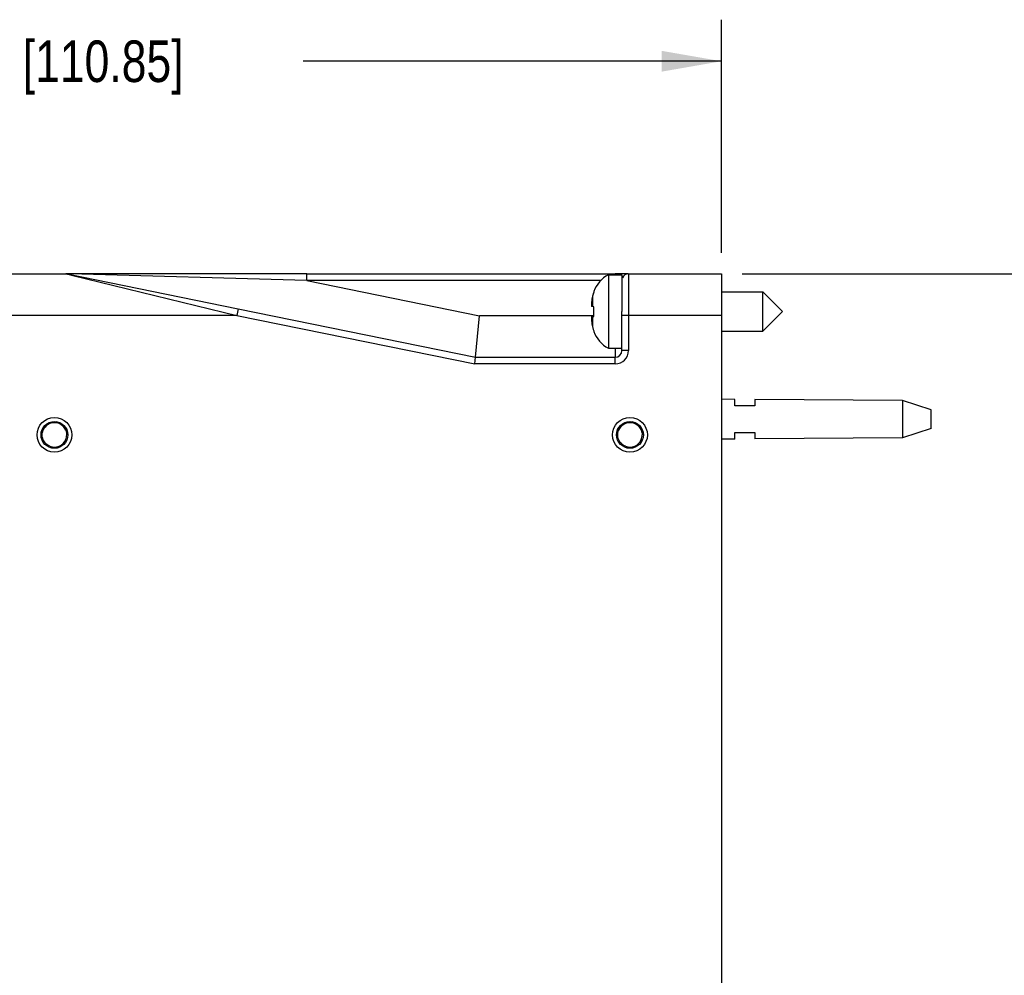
# Model space of a CAD drawing. Header units: inches. Extents: x 0 to 22, y 0 to 17.
# Tile 24 of 42: x 9.6 to 12.5, y 8.2 to 11.1. Entities that reach past the tile are written whole.
import ezdxf

# ---------------------------------------------------------------- set-up
doc = ezdxf.new("R2010")
doc.units = ezdxf.units.IN
doc.header["$LTSCALE"] = 1.21
doc.header["$MEASUREMENT"] = 0
doc.layers.get('0').update_dxf_attribs({"linetype": 'CONTINUOUS'})
doc.layers.add('DIMENSIONS', color=7, linetype='CONTINUOUS')
doc.styles.get("Standard").update_dxf_attribs({"font": 'txt', "width": 0.8})
doc.dimstyles.new('DIMSTYLE_4', dxfattribs={"dimtxt": 0.125, "dimasz": 0.18, "dimexe": 0.18, "dimexo": 0.0625, "dimgap": 0.09, "dimtad": 0, "dimtih": 1, "dimtoh": 1, "dimdec": 3, "dimzin": 4, "dimdsep": 46, "dimtxsty": 'STANDARD', "dimblk": '_FILLED', "dimblk1": '_FILLED', "dimblk2": '_FILLED', "dimcen": 0.09, "dimadec": 0, "dimazin": 0, "dimtp": 0.01, "dimtm": 0.01, "dimtfac": 1, "dimtdec": 3, "dimtofl": 0, "dimtmove": 0, "dimatfit": 3, "dimldrblk": '_FILLED', "dimfxl": 1, "dimtolj": 1, "dimtzin": 4, "dimarcsym": 0})

# ---------------------------------------------------------------- blocks, each defined once
blk = doc.blocks.new('_FILLED')
at = {"color": 0, "linetype": 'BYBLOCK'}
blk.add_solid([(0, 0), (-1, 0.174), (-1, -0.174)], dxfattribs=at)
blk = doc.blocks.new('*D21')
at = {"layer": 'DIMENSIONS', "color": 2, "linetype": 'CONTINUOUS'}
for p, q in [((7.2978, 9.6984), (7.2978, 11.0901)), ((11.6618, 10.3886), (11.6618, 11.0901)), ((7.2978, 10.9651), (8.5548, 10.9651)), ((11.6618, 10.9651), (10.4048, 10.9651))]:
    blk.add_line(p, q, dxfattribs=at)
at = {"layer": 'DIMENSIONS', "color": 2, "linetype": 'CONTINUOUS', "xscale": 0.18, "yscale": 0.18, "zscale": 0.18, "rotation": 180}
blk.add_blockref('_FILLED', (7.2978, 10.9651), dxfattribs=at)
at = {"layer": 'DIMENSIONS', "color": 2, "linetype": 'CONTINUOUS', "xscale": 0.18, "yscale": 0.18, "zscale": 0.18}
blk.add_blockref('_FILLED', (11.6618, 10.9651), dxfattribs=at)
at = {"layer": 'DIMENSIONS', "color": 2, "linetype": 'CONTINUOUS', "insert": (9.4798, 11.0276), "char_height": 0.125, "width": 1.725, "attachment_point": 2, "line_spacing_factor": 0.9}
blk.add_mtext('5X 4.364{\\Ftxt.shx;\\W1.000000;\\H0.125000; }[110.85]', dxfattribs=at)
blk = doc.blocks.new('*D23')
at = {"layer": 'DIMENSIONS', "color": 2, "linetype": 'CONTINUOUS'}
for p, q in [((11.7243, 10.3261), (13.0974, 10.3261)), ((12.9724, 10.3261), (12.9724, 7.9267)), ((12.9724, 5.2772), (12.9724, 7.6767)), ((11.7243, 5.2772), (13.0974, 5.2772))]:
    blk.add_line(p, q, dxfattribs=at)
at = {"layer": 'DIMENSIONS', "color": 2, "linetype": 'CONTINUOUS', "xscale": 0.18, "yscale": 0.18, "zscale": 0.18}
for p, rotation in [((12.9724, 10.3261), 90), ((12.9724, 5.2772), 270)]:
    blk.add_blockref('_FILLED', p, dxfattribs=dict(at, rotation=rotation))
at = {"layer": 'DIMENSIONS', "color": 2, "linetype": 'CONTINUOUS', "insert": (12.9724, 7.8642), "char_height": 0.125, "width": 1.425, "attachment_point": 2, "line_spacing_factor": 0.9}
blk.add_mtext('5.049{\\Ftxt.shx;\\W1.000000;\\H0.125000; }[128.24]', dxfattribs=at)

msp = doc.modelspace()

# ---------------------------------------------------------------- linework, layer by layer
at = {"color": 9, "linetype": 'CONTINUOUS'}
for p, q in [((7.6734, 10.3261), (9.691, 10.3261)), ((9.691, 10.3261), (9.7008, 10.3237)), ((9.7034, 10.3255), (9.695, 10.3257)), ((9.7008, 10.3237), (9.7118, 10.321)), ((10.4155, 10.3061), (9.7034, 10.3255)), ((9.7118, 10.321), (10.205, 10.2011)), ((10.4155, 10.3061), (10.4155, 10.3261)), ((11.2994, 10.3061), (10.4155, 10.3061)), ((10.4155, 10.3061), (10.9345, 10.2001)), ((11.3807, 10.3261), (11.3424, 10.3261)), ((11.3424, 10.3261), (11.3424, 10.3232)), ((11.3824, 10.3261), (11.3824, 10.0951)), ((11.3824, 10.3261), (11.6618, 10.3261)), ((11.2742, 10.2586), (11.2742, 10.2276)), ((10.209, 10.2207), (10.205, 10.2011)), ((10.209, 10.2207), (10.9219, 10.0751)), ((10.205, 10.2011), (7.6534, 10.2011)), ((10.205, 10.2011), (10.9199, 10.0551)), ((11.2777, 10.2001), (10.9345, 10.2001)), ((11.2742, 10.1977), (11.2742, 10.1667)), ((11.3624, 10.0951), (11.3624, 10.2011)), ((11.6618, 10.2011), (11.3624, 10.2011)), ((11.3424, 10.1024), (11.3424, 10.0751)), ((11.3824, 10.0951), (11.3624, 10.0951)), ((10.9219, 10.0751), (11.3424, 10.0751)), ((11.3424, 10.0551), (11.3424, 10.0751)), ((11.3424, 10.0551), (10.9199, 10.0551))]:
    msp.add_line(p, q, dxfattribs=at)
at = {"color": 6, "linetype": 'CONTINUOUS'}
for p, q in [((9.695, 10.3261), (9.691, 10.3261)), ((9.695, 10.3257), (10.209, 10.2207)), ((10.4155, 10.3261), (11.3424, 10.3261)), ((11.3807, 10.3261), (11.3824, 10.3261)), ((11.6618, 10.3261), (11.6618, 5.2796)), ((11.3624, 10.2011), (11.3624, 10.2127)), ((10.9219, 10.0751), (10.9345, 10.2001)), ((10.9199, 10.0551), (10.9219, 10.0751)), ((9.6221, 9.8568), (9.6251, 9.8624)), ((9.6251, 9.8624), (9.6355, 9.8729)), ((11.3519, 9.8568), (11.3549, 9.8624)), ((11.3549, 9.8624), (11.3653, 9.8729)), ((9.6185, 9.8468), (9.6184, 9.8475)), ((11.3483, 9.8468), (11.3482, 9.8475))]:
    msp.add_line(p, q, dxfattribs=at)
at = {"color": 7, "linetype": 'CONTINUOUS'}
for p, q in [((10.4155, 10.3261), (9.695, 10.3261)), ((11.322, 10.3229), (11.322, 10.1024)), ((11.322, 10.3229), (11.3624, 10.3229)), ((11.3624, 10.3229), (11.3624, 10.2127)), ((11.2777, 10.2727), (11.2777, 10.2709)), ((11.6618, 10.2717), (11.7856, 10.2717)), ((11.7856, 10.1536), (11.7856, 10.2717)), ((11.8447, 10.2127), (11.7856, 10.2717)), ((11.2777, 10.2272), (11.2712, 10.2279)), ((11.2777, 10.1981), (11.2777, 10.2272)), ((11.8447, 10.2127), (11.7856, 10.1536)), ((11.2712, 10.1974), (11.2777, 10.1981)), ((11.2777, 10.1544), (11.2777, 10.1526)), ((11.6618, 10.1536), (11.7856, 10.1536)), ((11.322, 10.1024), (11.3624, 10.1024)), ((11.7016, 9.9484), (11.6618, 9.9487)), ((11.7016, 9.9287), (11.7016, 9.9484)), ((11.7616, 9.9479), (11.7616, 9.9287)), ((12.2055, 9.9447), (11.7616, 9.9479)), ((12.2055, 9.9447), (12.2055, 9.8327)), ((12.2916, 9.9167), (12.2055, 9.9447)), ((11.7616, 9.9287), (11.7016, 9.9287)), ((12.2916, 9.8607), (12.2916, 9.9167)), ((12.2916, 9.8607), (12.2055, 9.8327)), ((11.7016, 9.8289), (11.6618, 9.8286)), ((11.7016, 9.8289), (11.7016, 9.8487)), ((11.7016, 9.8487), (11.7616, 9.8487)), ((11.7616, 9.8487), (11.7616, 9.8294)), ((12.2055, 9.8327), (11.7616, 9.8294))]:
    msp.add_line(p, q, dxfattribs=at)
at = {"color": 6, "linetype": 'CONTINUOUS'}
for centre, radius in [((9.6568, 9.8417), 0.0524), ((11.3866, 9.8417), 0.0524), ((9.6568, 9.8417), 0.0403), ((11.3866, 9.8417), 0.0403)]:
    msp.add_circle(centre, radius, dxfattribs=at)
for centre, radius, start, end in [((9.691, 10.3061), 0.02, 78.4542, 90), ((11.3424, 10.0951), 0.02, 269.9996, 359.9995), ((9.6602, 9.8402), 0.0415, 154.1469, 156.4455), ((9.6595, 9.8405), 0.0408, 146.0056, 154.1376), ((9.6568, 9.8416), 0.0367, 22.3868, 157.553), ((9.6588, 9.8409), 0.04, 103.5275, 116.0742), ((9.6585, 9.8412), 0.0397, 64.7947, 83.1458), ((11.39, 9.8402), 0.0415, 154.1469, 156.4455), ((11.3893, 9.8405), 0.0408, 146.0056, 154.1376), ((11.3866, 9.8416), 0.0367, 22.3868, 157.553), ((11.3886, 9.8409), 0.04, 103.5275, 116.0742), ((11.3884, 9.8412), 0.0397, 64.7947, 83.1458), ((9.6568, 9.8417), 0.0367, 248.1599, 337.737), ((9.6566, 9.8417), 0.037, 337.8211, 359.92), ((11.3866, 9.8417), 0.0367, 248.1599, 337.737), ((11.3864, 9.8417), 0.037, 337.8211, 359.92)]:
    msp.add_arc(centre, radius, start, end, dxfattribs=at)
at = {"color": 7, "linetype": 'CONTINUOUS'}
for centre, radius, start, end in [((11.3651, 10.2401), 0.0933, 117.5225, 159.5639), ((11.3702, 10.2379), 0.0982, 160.3379, 167.8362), ((11.3693, 10.2382), 0.0972, 160.316, 162.8893), ((11.432, 10.2266), 0.1615, 174.6474, 175.6909), ((11.487, 10.2127), 0.2178, 167.822, 172.3462), ((11.3712, 10.2377), 0.0992, 165.405, 167.824), ((11.37, 10.238), 0.098, 162.8898, 165.403), ((11.4323, 10.2266), 0.1618, 175.6913, 177.726), ((11.3261, 10.2368), 0.0556, 183.9131, 185.6201), ((11.3273, 10.2369), 0.0568, 185.6313, 189.0943), ((11.3266, 10.1885), 0.0561, 170.8827, 176.0803), ((11.4323, 10.1987), 0.1617, 182.2737, 185.3516), ((11.487, 10.2127), 0.2178, 187.6543, 192.1785), ((11.3711, 10.1876), 0.0991, 192.1768, 194.5982), ((11.3706, 10.1875), 0.0986, 192.17, 197.0955), ((11.3702, 10.1874), 0.0982, 194.5999, 197.1073), ((11.3691, 10.1871), 0.0971, 197.1052, 199.6819), ((11.3651, 10.1852), 0.0933, 200.4361, 242.4775)]:
    msp.add_arc(centre, radius, start, end, dxfattribs=at)
at = {"color": 9, "linetype": 'CONTINUOUS'}
for centre, radius, start, end in [((11.3824, 10.3061), 0.02, 89.9962, 157.4866), ((11.3424, 10.0951), 0.04, 270.0324, 359.9754), ((9.6569, 9.8416), 0.0389, 127.3502, 171.2935), ((9.6567, 9.8418), 0.0387, 125.5955, 127.2699), ((9.657, 9.8414), 0.0392, 120.3934, 125.5923), ((9.6568, 9.842), 0.0385, 78.2784, 100.9949), ((11.3867, 9.8416), 0.0389, 127.3502, 171.2935), ((11.3865, 9.8418), 0.0387, 125.5955, 127.2699), ((11.3868, 9.8414), 0.0392, 120.3934, 125.5923), ((11.3866, 9.842), 0.0385, 78.2784, 100.9949)]:
    msp.add_arc(centre, radius, start, end, dxfattribs=at)
at = {"color": 6, "linetype": 'CONTINUOUS'}
for points, knots in [([(9.6193, 9.8566), (9.6191, 9.8558), (9.6186, 9.8529), (9.6183, 9.8498), (9.6184, 9.8475)], [0, 0, 0, 0, 0.250874, 1, 1, 1, 1]), ([(9.6221, 9.8568), (9.6219, 9.8564), (9.6216, 9.8555), (9.621, 9.8541), (9.6206, 9.8528), (9.6202, 9.8516), (9.62, 9.8507), (9.6198, 9.85), (9.6196, 9.8493), (9.6195, 9.8488), (9.6194, 9.8483), (9.6193, 9.848), (9.6192, 9.8477), (9.6191, 9.8475), (9.6191, 9.8473), (9.6191, 9.8471), (9.619, 9.8469), (9.619, 9.8467), (9.619, 9.8466), (9.6189, 9.8465), (9.6189, 9.8465), (9.6188, 9.8464), (9.6187, 9.8465), (9.6186, 9.8466), (9.6186, 9.8467), (9.6185, 9.8468)], [0, 0, 0, 0, 0.126181, 0.252359, 0.378529, 0.50467, 0.567749, 0.63087, 0.693693, 0.757078, 0.78902, 0.819879, 0.84934, 0.864668, 0.881257, 0.899744, 0.919364, 0.937408, 0.94501, 0.951316, 0.956277, 0.960402, 0.970288, 0.984209, 1, 1, 1, 1]), ([(9.62, 9.8413), (9.62, 9.8437), (9.6205, 9.8486), (9.6219, 9.8534), (9.6229, 9.8556)], [0, 0, 0, 0, 0.499064, 1, 1, 1, 1]), ([(9.6412, 9.8769), (9.6381, 9.8753), (9.6323, 9.8715), (9.6276, 9.8662), (9.6257, 9.8633)], [0, 0, 0, 0, 0.49996, 1, 1, 1, 1]), ([(9.6494, 9.8798), (9.6517, 9.8804), (9.6563, 9.881), (9.661, 9.8809), (9.6633, 9.8806)], [0, 0, 0, 0, 0.499177, 1, 1, 1, 1]), ([(9.6908, 9.8556), (9.6917, 9.8534), (9.6931, 9.8488), (9.6935, 9.844), (9.6935, 9.8417)], [0, 0, 0, 0, 0.50097, 1, 1, 1, 1]), ([(11.3491, 9.8566), (11.3489, 9.8558), (11.3484, 9.8529), (11.3482, 9.8498), (11.3482, 9.8475)], [0, 0, 0, 0, 0.250874, 1, 1, 1, 1]), ([(11.3519, 9.8568), (11.3517, 9.8564), (11.3514, 9.8555), (11.3509, 9.8541), (11.3504, 9.8528), (11.35, 9.8516), (11.3498, 9.8507), (11.3496, 9.85), (11.3494, 9.8493), (11.3493, 9.8488), (11.3492, 9.8483), (11.3491, 9.848), (11.349, 9.8477), (11.3489, 9.8475), (11.3489, 9.8473), (11.3489, 9.8471), (11.3488, 9.8469), (11.3488, 9.8467), (11.3488, 9.8466), (11.3487, 9.8465), (11.3487, 9.8465), (11.3486, 9.8464), (11.3485, 9.8465), (11.3484, 9.8466), (11.3484, 9.8467), (11.3483, 9.8468)], [0, 0, 0, 0, 0.126181, 0.252359, 0.378529, 0.50467, 0.567749, 0.63087, 0.693693, 0.757078, 0.78902, 0.819879, 0.84934, 0.864668, 0.881257, 0.899744, 0.919364, 0.937408, 0.94501, 0.951316, 0.956277, 0.960402, 0.970288, 0.984209, 1, 1, 1, 1]), ([(11.3498, 9.8413), (11.3498, 9.8437), (11.3503, 9.8486), (11.3518, 9.8534), (11.3527, 9.8556)], [0, 0, 0, 0, 0.499064, 1, 1, 1, 1]), ([(11.371, 9.8769), (11.3679, 9.8753), (11.3621, 9.8715), (11.3574, 9.8662), (11.3555, 9.8633)], [0, 0, 0, 0, 0.49996, 1, 1, 1, 1]), ([(11.3793, 9.8798), (11.3815, 9.8804), (11.3861, 9.881), (11.3908, 9.8809), (11.3931, 9.8806)], [0, 0, 0, 0, 0.499177, 1, 1, 1, 1]), ([(11.4206, 9.8556), (11.4215, 9.8534), (11.4229, 9.8488), (11.4233, 9.844), (11.4233, 9.8417)], [0, 0, 0, 0, 0.50097, 1, 1, 1, 1]), ([(9.6231, 9.8271), (9.6221, 9.8293), (9.6206, 9.834), (9.62, 9.8389), (9.62, 9.8413)], [0, 0, 0, 0, 0.501546, 1, 1, 1, 1]), ([(9.6432, 9.8076), (9.6409, 9.8085), (9.6367, 9.8107), (9.631, 9.8152), (9.6264, 9.8207), (9.6241, 9.8249), (9.6231, 9.8271)], [0, 0, 0, 0, 0.250148, 0.500042, 0.749665, 1, 1, 1, 1]), ([(11.3529, 9.8271), (11.3519, 9.8293), (11.3504, 9.834), (11.3498, 9.8389), (11.3498, 9.8413)], [0, 0, 0, 0, 0.501546, 1, 1, 1, 1]), ([(11.373, 9.8076), (11.3708, 9.8085), (11.3665, 9.8107), (11.3609, 9.8152), (11.3562, 9.8207), (11.3539, 9.8249), (11.3529, 9.8271)], [0, 0, 0, 0, 0.250148, 0.500042, 0.749665, 1, 1, 1, 1])]:
    msp.add_open_spline(points, degree=3, knots=knots, dxfattribs=at)

# ---------------------------------------------------------------- dimensions: what is measured, and where the dimension line sits
at = {"layer": 'DIMENSIONS', "color": 2, "linetype": 'CONTINUOUS'}
dim = msp.add_linear_dim(base=(11.6618, 10.9651), p1=(7.2978, 9.6984), p2=(11.6618, 10.3886), text='5X <>', dimstyle='DIMSTYLE_4', dxfattribs=at)
dim.commit()
dim.dimension.update_dxf_attribs({"geometry": '*D21', "text_midpoint": (9.3798, 10.9651), "dimtype": 160})
dim = msp.add_linear_dim(base=(12.9724, 10.3261), p1=(11.7243, 5.2772), p2=(11.7243, 10.3261), angle=90, dimstyle='DIMSTYLE_4', dxfattribs=at)
dim.commit()
dim.dimension.update_dxf_attribs({"geometry": '*D23', "text_midpoint": (12.8224, 7.8017), "dimtype": 160})

doc.saveas('drawing.dxf')
